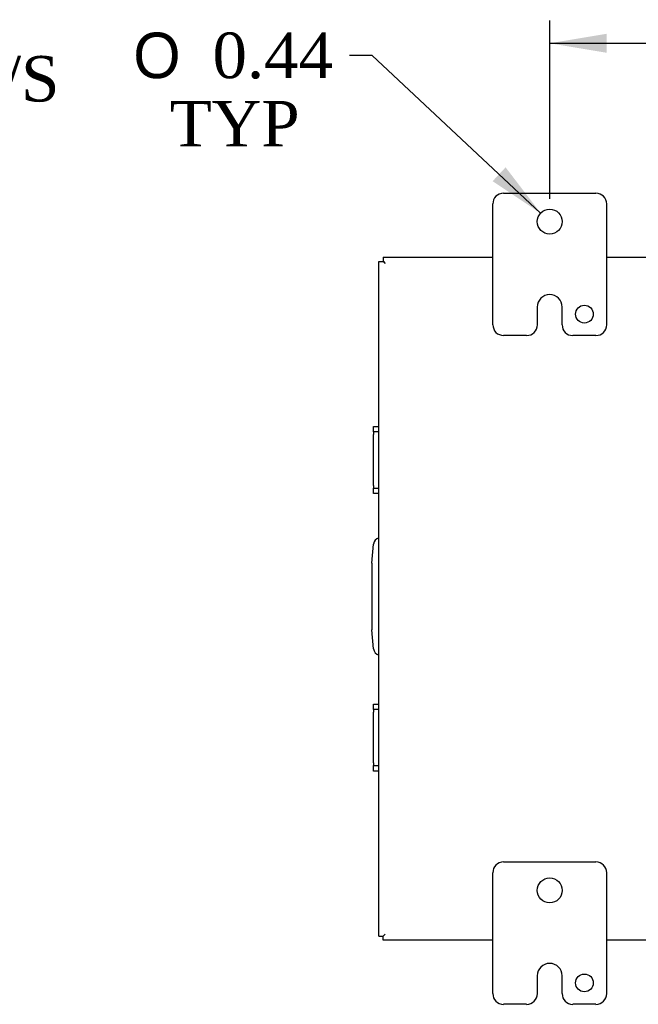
# Model space of a CAD drawing. Header units: inches. Extents: x 4 to 119, y 5 to 79.
# Tile 5 of 7: x 84 to 94, y 31 to 48. Entities that reach past the tile are written whole.
import ezdxf
from ezdxf.enums import TextEntityAlignment as Align

# ---------------------------------------------------------------- set-up
doc = ezdxf.new("R2010")
doc.units = ezdxf.units.IN
doc.header["$MEASUREMENT"] = 0
for name, color, linetype in [('COM40153-2', 7, 'CONTINUOUS'), ('COM42667', 7, 'CONTINUOUS'), ('COM48426', 7, 'CONTINUOUS'), ('DEFAULT', 7, 'CONTINUOUS'), ('FET07710', 7, 'CONTINUOUS')]:
    doc.layers.add(name, color=color, linetype=linetype)
doc.styles.add('SEACAD_SOLID_EDGE_ANSI1_SY', font='txt')
doc.styles.add('SEACAD_TIMES_NEW_ROMAN', font='times.ttf')

# ---------------------------------------------------------------- blocks, each defined once
blk = doc.blocks.new('GDIMGGROUP5')
at = {"layer": 'DEFAULT', "linetype": 'Continuous'}
for points in [[(93.863, 47.835), (92.863, 47.668), (93.863, 47.501)], [(109.863, 47.835), (109.863, 47.501), (110.863, 47.668)]]:
    blk.add_hatch(color=136, dxfattribs=at).paths.add_polyline_path(points)
at = {"layer": 'DEFAULT', "color": 136, "linetype": 'Continuous'}
for p, q in [((92.863, 44.934), (92.863, 48.068)), ((110.863, 44.934), (110.863, 48.068)), ((92.863, 47.668), (100.218, 47.668)), ((103.508, 47.668), (110.863, 47.668))]:
    blk.add_line(p, q, dxfattribs=at)
at = {"layer": 'DEFAULT', "color": 136, "linetype": 'Continuous', "style": 'SEACAD_TIMES_NEW_ROMAN'}
blk.add_text('18.00', height=0.8, dxfattribs=at).set_placement((100.498, 48.068), align=Align.TOP_LEFT)
blk = doc.blocks.new('GDIMGGROUP18')
at = {"layer": 'DEFAULT', "linetype": 'Continuous'}
blk.add_hatch(color=136, dxfattribs=at).paths.add_polyline_path([(91.86, 45.245), (92.704, 44.683), (92.088, 45.488)])
at = {"layer": 'DEFAULT', "color": 136, "linetype": 'Continuous'}
for p, q in [((89.743, 47.455), (89.343, 47.455)), ((92.704, 44.683), (89.743, 47.455))]:
    blk.add_line(p, q, dxfattribs=at)
for s, style, p in [('O', 'SEACAD_SOLID_EDGE_ANSI1_SY', (85.547, 47.855)), ('0.44', 'SEACAD_TIMES_NEW_ROMAN', (86.94, 47.855)), ('TYP', 'SEACAD_TIMES_NEW_ROMAN', (86.187, 46.655))]:
    blk.add_text(s, height=0.8, dxfattribs=dict(at, style=style)).set_placement(p, align=Align.TOP_LEFT)
blk = doc.blocks.new('GDIMGGROUP28')
at = {"layer": 'DEFAULT', "linetype": 'Continuous'}
for points in [[(76.334, 47.212), (76.334, 46.878), (77.334, 47.045)], [(79.271, 47.212), (78.271, 47.045), (79.271, 46.878)]]:
    blk.add_hatch(color=136, dxfattribs=at).paths.add_polyline_path(points)
at = {"layer": 'DEFAULT', "color": 136, "linetype": 'Continuous'}
for p, q in [((77.334, 42.229), (77.334, 47.445)), ((78.271, 44.201), (78.271, 47.445)), ((77.334, 47.045), (75.334, 47.045)), ((79.876, 47.045), (78.271, 47.045))]:
    blk.add_line(p, q, dxfattribs=at)
at = {"layer": 'DEFAULT', "color": 136, "linetype": 'Continuous', "style": 'SEACAD_TIMES_NEW_ROMAN'}
for s, p in [('0.94', (80.156, 47.445)), ('I/S', (82.839, 47.445))]:
    blk.add_text(s, height=0.8, dxfattribs=at).set_placement(p, align=Align.TOP_LEFT)

msp = doc.modelspace()

# ---------------------------------------------------------------- linework, layer by layer
at = {"layer": 'COM40153-2', "color": 7, "linetype": 'Continuous'}
for p, q in [((89.738, 38.534), (89.768, 38.868)), ((89.738, 38.534), (89.738, 37.363)), ((89.768, 37.029), (89.738, 37.363))]:
    msp.add_line(p, q, dxfattribs=at)
for centre, start, end in [((89.892, 38.857), 103.3006, 175), ((89.892, 37.04), 185, 256.6994)]:
    msp.add_arc(centre, 0.125, start, end, dxfattribs=at)
at = {"layer": 'COM42667', "color": 7, "linetype": 'Continuous'}
for p, q in [((89.768, 40.84), (89.768, 40.935)), ((89.768, 40.935), (89.863, 40.935)), ((89.768, 40.84), (89.768, 40.792)), ((89.863, 40.84), (89.768, 40.84)), ((89.768, 39.901), (89.768, 40.792)), ((89.768, 39.901), (89.768, 39.853)), ((89.768, 39.758), (89.768, 39.853)), ((89.768, 39.853), (89.863, 39.853)), ((89.863, 39.758), (89.768, 39.758)), ((89.768, 35.964), (89.768, 36.059)), ((89.768, 36.059), (89.863, 36.059)), ((89.768, 35.964), (89.768, 35.916)), ((89.863, 35.964), (89.768, 35.964)), ((89.768, 35.025), (89.768, 35.916)), ((89.768, 35.025), (89.768, 34.977)), ((89.768, 34.882), (89.768, 34.977)), ((89.768, 34.977), (89.863, 34.977)), ((89.863, 34.882), (89.768, 34.882))]:
    msp.add_line(p, q, dxfattribs=at)
at = {"layer": 'COM48426', "color": 7, "linetype": 'Continuous'}
for p, q in [((89.863, 43.836), (89.935, 43.836)), ((89.863, 31.981), (89.863, 43.836)), ((89.935, 43.909), (89.935, 43.837)), ((89.935, 43.909), (91.863, 43.909)), ((89.935, 43.837), (89.971, 43.801)), ((89.935, 43.836), (89.971, 43.801)), ((93.863, 43.909), (109.863, 43.909)), ((89.935, 31.981), (89.971, 32.017)), ((89.935, 31.981), (89.971, 32.017)), ((89.863, 31.981), (89.935, 31.981)), ((89.935, 31.909), (89.935, 31.981)), ((91.863, 31.909), (89.935, 31.909)), ((109.863, 31.909), (93.863, 31.909))]:
    msp.add_line(p, q, dxfattribs=at)
at = {"layer": 'FET07710', "color": 7, "linetype": 'Continuous'}
for p, q in [((92.051, 45.034), (93.676, 45.034)), ((91.863, 42.721), (91.863, 44.846)), ((93.863, 44.846), (93.863, 42.721)), ((92.864, 43.252), (92.863, 43.252)), ((92.645, 43.034), (92.645, 42.721)), ((93.082, 42.721), (93.082, 43.034)), ((92.458, 42.534), (92.051, 42.534)), ((93.676, 42.534), (93.269, 42.534)), ((92.051, 33.284), (93.676, 33.284)), ((91.863, 30.971), (91.863, 33.096)), ((93.863, 33.096), (93.863, 30.971)), ((92.864, 31.502), (92.863, 31.502)), ((92.645, 31.284), (92.645, 30.971)), ((93.082, 30.971), (93.082, 31.284)), ((92.458, 30.784), (92.051, 30.784)), ((93.676, 30.784), (93.269, 30.784))]:
    msp.add_line(p, q, dxfattribs=at)
for centre, radius in [((92.863, 44.534), 0.219), ((93.473, 42.909), 0.156), ((92.863, 32.784), 0.219), ((93.473, 31.159), 0.156)]:
    msp.add_circle(centre, radius, dxfattribs=at)
for centre, radius, start, end in [((92.051, 44.846), 0.188, 90, 180), ((93.676, 44.846), 0.188, 0, 90), ((92.863, 43.034), 0.218, 90, 180), ((92.864, 43.034), 0.218, 0, 90), ((92.051, 42.721), 0.187, 180, 270), ((92.458, 42.721), 0.188, 270, 0), ((93.269, 42.721), 0.188, 180, 270), ((93.676, 42.721), 0.188, 270, 0), ((92.051, 33.096), 0.188, 90, 180), ((93.676, 33.096), 0.188, 0, 90), ((92.863, 31.284), 0.218, 90, 180), ((92.864, 31.284), 0.218, 0, 90), ((92.051, 30.971), 0.188, 180, 270), ((92.458, 30.971), 0.188, 270, 0), ((93.269, 30.971), 0.188, 180, 270), ((93.676, 30.971), 0.188, 270, 0)]:
    msp.add_arc(centre, radius, start, end, dxfattribs=at)

# ---------------------------------------------------------------- block references
at = {"layer": 'DEFAULT', "color": 7}
for name in ['GDIMGGROUP5', 'GDIMGGROUP18', 'GDIMGGROUP28']:
    msp.add_blockref(name, (0, 0), dxfattribs=at)

doc.saveas('drawing.dxf')
